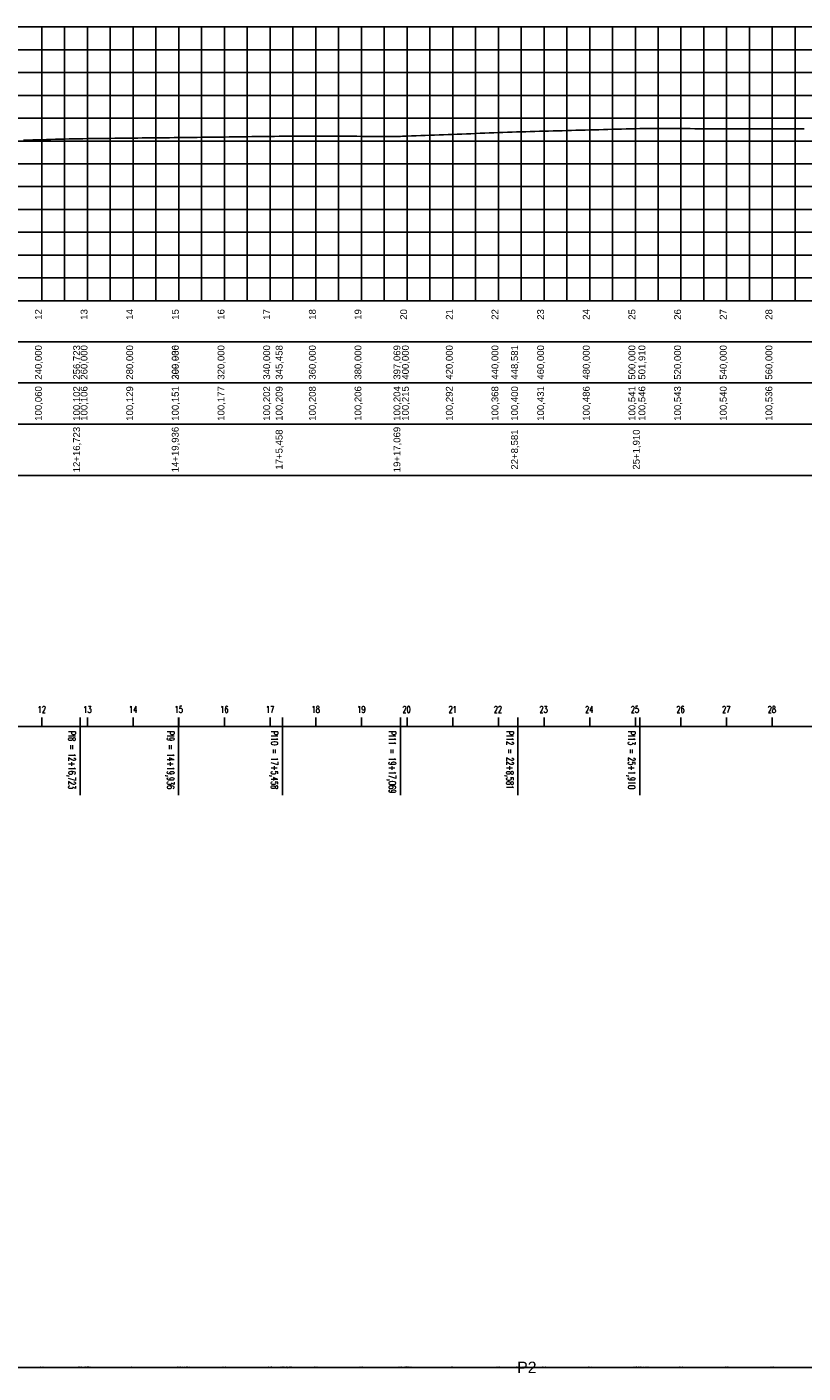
# Model space of a CAD drawing. Extents: x 4680 to 6044, y 9631 to 10233.
# Tile 2 of 4: x 5018 to 5358, y 9631 to 10221. Entities that reach past the tile are written whole.
import ezdxf
from ezdxf.enums import TextEntityAlignment as Align

# ---------------------------------------------------------------- set-up
doc = ezdxf.new("R2010")
doc.units = 0
doc.header["$MEASUREMENT"] = 0
doc.header["$PDMODE"] = 34
doc.header["$PDSIZE"] = 0.2
doc.linetypes.add('CONTINUO', pattern=[0])
doc.layers.get('0').update_dxf_attribs({"linetype": 'CONTINUOUS'})
doc.layers.add('DRENO-001', color=3, linetype='CONTINUOUS')
doc.layers.add('JAN', color=8, linetype='CONTINUOUS')
doc.styles.add('$PF_GREIDE', font='ARIAL.TTF')
doc.styles.add('SIMPLEX', font='simplex', dxfattribs={"height": 0.2})
doc.styles.get("Standard").update_dxf_attribs({"font": 'ARIAL.TTF'})

msp = doc.modelspace()

# ---------------------------------------------------------------- linework, layer by layer
at = {"color": 30}
for p, q in [((5024.09, 10101.12), (5024.09, 10221.12)), ((5044.09, 10101.12), (5044.09, 10221.12)), ((5054.09, 10101.12), (5054.09, 10221.12)), ((5064.09, 10101.12), (5064.09, 10221.12)), ((5074.09, 10101.12), (5074.09, 10221.12)), ((5094.09, 10101.12), (5094.09, 10221.12)), ((5104.09, 10101.12), (5104.09, 10221.12)), ((5114.09, 10101.12), (5114.09, 10221.12)), ((5124.09, 10101.12), (5124.09, 10221.12)), ((5144.09, 10101.12), (5144.09, 10221.12)), ((5154.09, 10101.12), (5154.09, 10221.12)), ((5164.09, 10101.12), (5164.09, 10221.12)), ((5174.09, 10101.12), (5174.09, 10221.12)), ((5194.09, 10101.12), (5194.09, 10221.12)), ((5204.09, 10101.12), (5204.09, 10221.12)), ((5214.09, 10101.12), (5214.09, 10221.12)), ((5224.09, 10101.12), (5224.09, 10221.12)), ((5244.09, 10101.12), (5244.09, 10221.12)), ((5254.09, 10101.12), (5254.09, 10221.12)), ((5264.09, 10101.12), (5264.09, 10221.12)), ((5274.09, 10101.12), (5274.09, 10221.12)), ((5294.09, 10101.12), (5294.09, 10221.12)), ((5304.09, 10101.12), (5304.09, 10221.12)), ((5314.09, 10101.12), (5314.09, 10221.12)), ((5324.09, 10101.12), (5324.09, 10221.12)), ((5344.09, 10101.12), (5344.09, 10221.12)), ((5354.09, 10101.12), (5354.09, 10221.12)), ((4734.09, 10211.12), (6044.09, 10211.12)), ((4734.09, 10191.12), (6044.09, 10191.12)), ((4734.09, 10181.12), (6044.09, 10181.12)), ((4734.09, 10171.12), (6044.09, 10171.12)), ((4734.09, 10161.12), (6044.09, 10161.12)), ((4734.09, 10141.12), (6044.09, 10141.12)), ((4734.09, 10131.12), (6044.09, 10131.12)), ((4734.09, 10121.12), (6044.09, 10121.12)), ((4734.09, 10111.12), (6044.09, 10111.12))]:
    msp.add_line(p, q, dxfattribs=at)
at = {"color": 36}
for p, q in [((5034.09, 10101.12), (5034.09, 10221.12)), ((5084.09, 10101.12), (5084.09, 10221.12)), ((5134.09, 10101.12), (5134.09, 10221.12)), ((5184.09, 10101.12), (5184.09, 10221.12)), ((5234.09, 10101.12), (5234.09, 10221.12)), ((5284.09, 10101.12), (5284.09, 10221.12)), ((5334.09, 10101.12), (5334.09, 10221.12)), ((4734.09, 10201.12), (6044.09, 10201.12)), ((4734.09, 10151.12), (6044.09, 10151.12))]:
    msp.add_line(p, q, dxfattribs=at)
at = {"color": 36, "linetype": 'CONTINUOUS'}
for p, q in [((4734.09, 10047.12), (6044.09, 10047.12)), ((6044.09, 10024.54), (4734.09, 10024.54))]:
    msp.add_line(p, q, dxfattribs=at)
for points in [[(4734.09, 10101.12), (6044.09, 10101.12), (6044.09, 10221.12), (4734.09, 10221.12)], [(4734.09, 10101.12), (6044.09, 10101.12), (6044.09, 10083.12), (4734.09, 10083.12)], [(4734.09, 10083.12), (6044.09, 10083.12), (6044.09, 10065.12), (4734.09, 10065.12)], [(4734.09, 10065.12), (6044.09, 10065.12), (6044.09, 10047.12), (4734.09, 10047.12)]]:
    msp.add_lwpolyline(points, close=True, dxfattribs=at)
at = {"color": 160, "linetype": 'CONTINUOUS'}
msp.add_lwpolyline([(5016.09, 10171.51), (5018.09, 10171.56), (5020.09, 10171.61), (5022.09, 10171.66), (5024.09, 10171.71), (5026.09, 10171.76), (5028.09, 10171.81), (5030.09, 10171.87), (5032.09, 10171.92), (5034.09, 10171.97), (5036.09, 10172.02), (5038.09, 10172.07), (5040.09, 10172.12), (5040.82, 10172.14), (5042.09, 10172.15), (5044.09, 10172.18), (5046.09, 10172.2), (5048.09, 10172.22), (5050.09, 10172.24), (5052.09, 10172.27), (5054.09, 10172.29), (5056.09, 10172.31), (5058.09, 10172.33), (5060.09, 10172.36), (5062.09, 10172.38), (5064.09, 10172.4), (5066.09, 10172.43), (5068.09, 10172.45), (5070.09, 10172.47), (5072.09, 10172.49), (5074.09, 10172.52), (5076.09, 10172.54), (5078.09, 10172.56), (5080.09, 10172.59), (5082.09, 10172.61), (5084.03, 10172.63), (5084.09, 10172.63), (5086.09, 10172.66), (5088.09, 10172.68), (5090.09, 10172.71), (5092.09, 10172.73), (5094.09, 10172.76), (5096.09, 10172.78), (5098.09, 10172.81), (5100.09, 10172.83), (5102.09, 10172.86), (5104.09, 10172.88), (5106.09, 10172.91), (5108.09, 10172.93), (5110.09, 10172.96), (5112.09, 10172.98), (5114.09, 10173.01), (5116.09, 10173.04), (5118.09, 10173.06), (5120.09, 10173.09), (5122.09, 10173.11), (5124.09, 10173.14), (5126.09, 10173.16), (5128.09, 10173.19), (5129.55, 10173.21), (5130.09, 10173.2), (5132.09, 10173.2), (5134.09, 10173.2), (5136.09, 10173.2), (5138.09, 10173.2), (5140.09, 10173.2), (5142.09, 10173.19), (5144.09, 10173.19), (5146.09, 10173.19), (5148.09, 10173.19), (5150.09, 10173.19), (5152.09, 10173.19), (5154.09, 10173.18), (5156.09, 10173.18), (5158.09, 10173.18), (5160.09, 10173.18), (5162.09, 10173.18), (5164.09, 10173.17), (5166.09, 10173.17), (5168.09, 10173.17), (5170.09, 10173.17), (5172.09, 10173.17), (5174.09, 10173.17), (5176.09, 10173.16), (5178.09, 10173.16), (5180.09, 10173.16), (5181.16, 10173.16), (5182.09, 10173.2), (5184.09, 10173.27), (5186.09, 10173.35), (5188.09, 10173.42), (5190.09, 10173.5), (5192.09, 10173.58), (5194.09, 10173.65), (5196.09, 10173.73), (5198.09, 10173.8), (5200.09, 10173.88), (5202.09, 10173.96), (5204.09, 10174.03), (5206.09, 10174.11), (5208.09, 10174.18), (5210.09, 10174.26), (5212.09, 10174.34), (5214.09, 10174.41), (5216.09, 10174.49), (5218.09, 10174.56), (5220.09, 10174.64), (5222.09, 10174.72), (5224.09, 10174.79), (5226.09, 10174.87), (5228.09, 10174.95), (5230.09, 10175.02), (5232.09, 10175.1), (5232.68, 10175.12), (5234.09, 10175.16), (5236.09, 10175.21), (5238.09, 10175.27), (5240.09, 10175.32), (5242.09, 10175.38), (5244.09, 10175.43), (5246.09, 10175.49), (5248.09, 10175.54), (5250.09, 10175.6), (5252.09, 10175.65), (5254.09, 10175.7), (5256.09, 10175.76), (5258.09, 10175.81), (5260.09, 10175.87), (5262.09, 10175.92), (5264.09, 10175.98), (5266.09, 10176.03), (5268.09, 10176.09), (5270.09, 10176.14), (5272.09, 10176.2), (5274.09, 10176.25), (5276.09, 10176.31), (5278.09, 10176.36), (5280.09, 10176.41), (5282.09, 10176.47), (5284.09, 10176.52), (5286.01, 10176.58), (5286.09, 10176.58), (5288.09, 10176.57), (5290.09, 10176.57), (5292.09, 10176.57), (5294.09, 10176.56), (5296.09, 10176.56), (5298.09, 10176.56), (5300.09, 10176.55), (5302.09, 10176.55), (5304.09, 10176.55), (5306.09, 10176.54), (5308.09, 10176.54), (5310.09, 10176.53), (5312.09, 10176.53), (5314.09, 10176.53), (5316.09, 10176.52), (5318.09, 10176.52), (5320.09, 10176.52), (5322.09, 10176.51), (5324.09, 10176.51), (5326.09, 10176.51), (5328.09, 10176.5), (5330.09, 10176.5), (5332.09, 10176.5), (5334.09, 10176.49), (5336.09, 10176.49), (5338.09, 10176.49), (5340.09, 10176.48), (5342.09, 10176.48), (5344.09, 10176.48), (5346.09, 10176.47), (5348.09, 10176.47), (5350.09, 10176.47), (5352.09, 10176.46), (5354.09, 10176.46), (5356.09, 10176.46), (5358.09, 10176.45)], dxfattribs=at)
msp.add_point((5232.05, 9633.75))
at = {"layer": 'DRENO-001'}
msp.add_lwpolyline([(4783.47, 9633.75), (4786.16, 9633.75), (4789.04, 9633.75), (4834.63, 9633.75), (4882.71, 9633.75), (4934.94, 9633.75), (4985.08, 9633.75), (5000, 9633.75), (5040.19, 9633.75), (5083.4, 9633.75), (5128.93, 9633.75), (5180.54, 9633.75), (5232.05, 9633.75), (5285.38, 9633.75), (5388.22, 9633.75), (5687.36, 9633.76), (5736.31, 9633.76), (5780.39, 9633.76), (5830.12, 9633.76), (5883.01, 9633.76), (5926.29, 9633.76), (5988.37, 9633.76)], dxfattribs=at)
for p in [(5023.47, 9633.75), (5023.47, 9633.75), (5040.19, 9633.75), (5040.19, 9633.75), (5040.19, 9633.75), (5043.47, 9633.75), (5043.47, 9633.75), (5063.47, 9633.75), (5063.47, 9633.75), (5083.4, 9633.75), (5083.4, 9633.75), (5083.4, 9633.75), (5083.47, 9633.75), (5083.47, 9633.75), (5103.47, 9633.75), (5103.47, 9633.75), (5123.47, 9633.75), (5123.47, 9633.75), (5128.93, 9633.75), (5128.93, 9633.75), (5128.93, 9633.75), (5143.47, 9633.75), (5143.47, 9633.75), (5163.47, 9633.75), (5163.47, 9633.75), (5180.54, 9633.75), (5180.54, 9633.75), (5180.54, 9633.75), (5183.47, 9633.75), (5183.47, 9633.75), (5203.47, 9633.75), (5203.47, 9633.75), (5223.47, 9633.75), (5223.47, 9633.75), (5232.05, 9633.75), (5232.05, 9633.75), (5243.47, 9633.75), (5243.47, 9633.75), (5263.47, 9633.75), (5263.47, 9633.75), (5283.47, 9633.75), (5283.47, 9633.75), (5285.38, 9633.75), (5285.38, 9633.75), (5285.38, 9633.75), (5303.47, 9633.75), (5303.47, 9633.75), (5323.47, 9633.75), (5323.47, 9633.75), (5343.47, 9633.75), (5343.47, 9633.75)]:
    msp.add_point(p, dxfattribs=at)
at = {"layer": 'JAN', "color": 3, "linetype": 'CONTINUO'}
for points in [[(5024.09, 9914.54), (5024.09, 9918.54)], [(5040.82, 9914.54), (5040.82, 9918.54)], [(5044.09, 9914.54), (5044.09, 9918.54)], [(5064.09, 9914.54), (5064.09, 9918.54)], [(5084.03, 9914.54), (5084.03, 9918.54)], [(5084.09, 9914.54), (5084.09, 9918.54)], [(5104.09, 9914.54), (5104.09, 9918.54)], [(5124.09, 9914.54), (5124.09, 9918.54)], [(5129.55, 9914.54), (5129.55, 9918.54)], [(5144.09, 9914.54), (5144.09, 9918.54)], [(5164.09, 9914.54), (5164.09, 9918.54)], [(5181.16, 9914.54), (5181.16, 9918.54)], [(5184.09, 9914.54), (5184.09, 9918.54)], [(5204.09, 9914.54), (5204.09, 9918.54)], [(5224.09, 9914.54), (5224.09, 9918.54)], [(5232.68, 9914.54), (5232.68, 9918.54)], [(5244.09, 9914.54), (5244.09, 9918.54)], [(5264.09, 9914.54), (5264.09, 9918.54)], [(5284.09, 9914.54), (5284.09, 9918.54)], [(5286.01, 9914.54), (5286.01, 9918.54)], [(5304.09, 9914.54), (5304.09, 9918.54)], [(5324.09, 9914.54), (5324.09, 9918.54)], [(5344.09, 9914.54), (5344.09, 9918.54)]]:
    msp.add_lwpolyline(points, dxfattribs=at)
at = {"layer": 'JAN', "color": 2, "linetype": 'CONTINUO'}
for points in [[(5000.63, 9914.54), (5040.82, 9914.54)], [(5040.82, 9914.54), (5084.03, 9914.54)], [(5084.03, 9914.54), (5129.55, 9914.54)], [(5129.55, 9914.54), (5181.16, 9914.54)], [(5181.16, 9914.54), (5232.68, 9914.54)], [(5232.68, 9914.54), (5286.01, 9914.54)], [(5286.01, 9914.54), (5388.85, 9914.54)]]:
    msp.add_lwpolyline(points, dxfattribs=at)
at = {"layer": 'JAN', "color": 1, "linetype": 'CONTINUO'}
for points in [[(5040.82, 9914.54), (5040.82, 9884.54)], [(5084.03, 9914.54), (5084.03, 9884.54)], [(5129.55, 9914.54), (5129.55, 9884.54)], [(5181.16, 9914.54), (5181.16, 9884.54)], [(5232.68, 9914.54), (5232.68, 9884.54)], [(5286.01, 9914.54), (5286.01, 9884.54)]]:
    msp.add_lwpolyline(points, dxfattribs=at)

# ---------------------------------------------------------------- texts
at = {"color": 7, "linetype": 'CONTINUOUS', "style": '$PF_GREIDE'}
for s, p in [('12', (5024.09, 10095.12)), ('13', (5044.09, 10095.12)), ('14', (5064.09, 10095.12)), ('15', (5084.09, 10095.12)), ('16', (5104.09, 10095.12)), ('17', (5124.09, 10095.12)), ('18', (5144.09, 10095.12)), ('19', (5164.09, 10095.12)), ('20', (5184.09, 10095.12)), ('21', (5204.09, 10095.12)), ('22', (5224.09, 10095.12)), ('23', (5244.09, 10095.12)), ('24', (5264.09, 10095.12)), ('25', (5284.09, 10095.12)), ('26', (5304.09, 10095.12)), ('27', (5324.09, 10095.12)), ('28', (5344.09, 10095.12)), ('240,000', (5024.09, 10074.12)), ('256,723', (5040.82, 10074.12)), ('260,000', (5044.09, 10074.12)), ('280,000', (5064.09, 10074.12)), ('299,936', (5084.03, 10074.12)), ('300,000', (5084.09, 10074.12)), ('320,000', (5104.09, 10074.12)), ('340,000', (5124.09, 10074.12)), ('345,458', (5129.55, 10074.12)), ('360,000', (5144.09, 10074.12)), ('380,000', (5164.09, 10074.12)), ('397,069', (5181.16, 10074.12)), ('400,000', (5184.86, 10074.12)), ('420,000', (5204.09, 10074.12)), ('440,000', (5224.09, 10074.12)), ('448,581', (5232.68, 10074.12)), ('460,000', (5244.09, 10074.12)), ('480,000', (5264.09, 10074.12)), ('500,000', (5284.09, 10074.12)), ('501,910', (5288.47, 10074.12)), ('520,000', (5304.09, 10074.12)), ('540,000', (5324.09, 10074.12)), ('560,000', (5344.09, 10074.12)), ('100,060', (5024.09, 10056.12)), ('100,102', (5040.82, 10056.12)), ('100,106', (5044.09, 10056.12)), ('100,129', (5064.09, 10056.12)), ('100,151', (5084.03, 10056.12)), ('100,151', (5084.09, 10056.12)), ('100,177', (5104.09, 10056.12)), ('100,202', (5124.09, 10056.12)), ('100,209', (5129.55, 10056.12)), ('100,208', (5144.09, 10056.12)), ('100,206', (5164.09, 10056.12)), ('100,204', (5181.16, 10056.12)), ('100,215', (5184.86, 10056.12)), ('100,292', (5204.09, 10056.12)), ('100,368', (5224.09, 10056.12)), ('100,400', (5232.68, 10056.12)), ('100,431', (5244.09, 10056.12)), ('100,486', (5264.09, 10056.12)), ('100,541', (5284.09, 10056.12)), ('100,546', (5288.47, 10056.12)), ('100,543', (5304.09, 10056.12)), ('100,540', (5324.09, 10056.12)), ('100,536', (5344.09, 10056.12)), ('12+16,723', (5040.82, 10035.93)), ('14+19,936', (5084.03, 10035.93)), ('19+17,069', (5181.16, 10035.93)), ('17+5,458', (5129.55, 10035.93)), ('22+8,581', (5232.68, 10035.93)), ('25+1,910', (5286.01, 10035.93))]:
    msp.add_text(s, height=3, rotation=90, dxfattribs=at).set_placement(p, align=Align.CENTER)
msp.add_text('P2', height=5).set_placement((5232.29, 9631.25))
at = {"layer": 'DRENO-001'}
for s, p in [('12', (5023.71, 9633.35)), ('12', (5023.71, 9633.35)), ('7', (5040.43, 9633.35)), ('12+16,723', (5040.43, 9633.35)), ('12+16,723', (5040.43, 9633.35)), ('13', (5043.71, 9633.35)), ('13', (5043.71, 9633.35)), ('14', (5063.71, 9633.35)), ('14', (5063.71, 9633.35)), ('8', (5083.64, 9633.35)), ('14+19,936', (5083.64, 9633.35)), ('14+19,936', (5083.64, 9633.35)), ('15', (5083.71, 9633.35)), ('15', (5083.71, 9633.35)), ('16', (5103.71, 9633.35)), ('16', (5103.71, 9633.35)), ('17', (5123.71, 9633.35)), ('17', (5123.71, 9633.35)), ('9', (5129.17, 9633.35)), ('17+5,458', (5129.17, 9633.35)), ('17+5,458', (5129.17, 9633.35)), ('18', (5143.71, 9633.35)), ('18', (5143.71, 9633.35)), ('19', (5163.71, 9633.35)), ('19', (5163.71, 9633.35)), ('10', (5180.78, 9633.35)), ('19+17,069', (5180.78, 9633.35)), ('19+17,069', (5180.78, 9633.35)), ('20', (5183.71, 9633.35)), ('20', (5183.71, 9633.35)), ('21', (5203.71, 9633.35)), ('21', (5203.71, 9633.35)), ('22', (5223.71, 9633.35)), ('22', (5223.71, 9633.35)), ('22+8,581', (5232.29, 9633.35)), ('22+8,581', (5232.29, 9633.35)), ('23', (5243.71, 9633.35)), ('23', (5243.71, 9633.35)), ('24', (5263.71, 9633.35)), ('24', (5263.71, 9633.35)), ('25', (5283.71, 9633.35)), ('25', (5283.71, 9633.35)), ('25+1,910', (5285.62, 9633.35)), ('25+1,910', (5285.62, 9633.35)), ('11', (5285.62, 9633.35)), ('26', (5303.71, 9633.35)), ('26', (5303.71, 9633.35)), ('27', (5323.71, 9633.35)), ('27', (5323.71, 9633.35)), ('28', (5343.71, 9633.35)), ('28', (5343.71, 9633.35))]:
    msp.add_text(s, height=0.8, dxfattribs=at).set_placement(p)
at = {"layer": 'JAN', "color": 7, "style": 'SIMPLEX', "width": 0.699986}
for s, rotation, p in [('12', 0.00028, (5022.29, 9920.54)), ('13', 0.00028, (5042.29, 9920.54)), ('14', 0.00028, (5062.29, 9920.54)), ('15', 0.00028, (5082.29, 9920.54)), ('16', 0.00028, (5102.29, 9920.54)), ('17', 0.00028, (5122.29, 9920.54)), ('18', 0.00028, (5142.29, 9920.54)), ('19', 0.00028, (5162.29, 9920.54)), ('20', 0.00028, (5182.09, 9920.54)), ('21', 0.00028, (5202.29, 9920.54)), ('22', 0.00028, (5222.09, 9920.54)), ('23', 0.00028, (5242.09, 9920.54)), ('24', 0.00028, (5262.09, 9920.54)), ('25', 0.00028, (5282.09, 9920.54)), ('26', 0.00028, (5302.09, 9920.54)), ('27', 0.00028, (5322.09, 9920.54)), ('28', 0.00028, (5342.09, 9920.54)), ('PI8 = 12+16,723', 270.00028, (5035.82, 9912.54)), ('PI9 = 14+19,936', 270.00028, (5079.03, 9912.54)), ('PI10 = 17+5,458', 270.00028, (5124.55, 9912.54)), ('PI11 = 19+17,069', 270.00028, (5176.16, 9912.54)), ('PI12 = 22+8,581', 270.00028, (5227.68, 9912.54)), ('PI13 = 25+1,910', 270.00028, (5281.01, 9912.54))]:
    msp.add_text(s, height=3, rotation=rotation, dxfattribs=at).set_placement(p)

doc.saveas('drawing.dxf')
